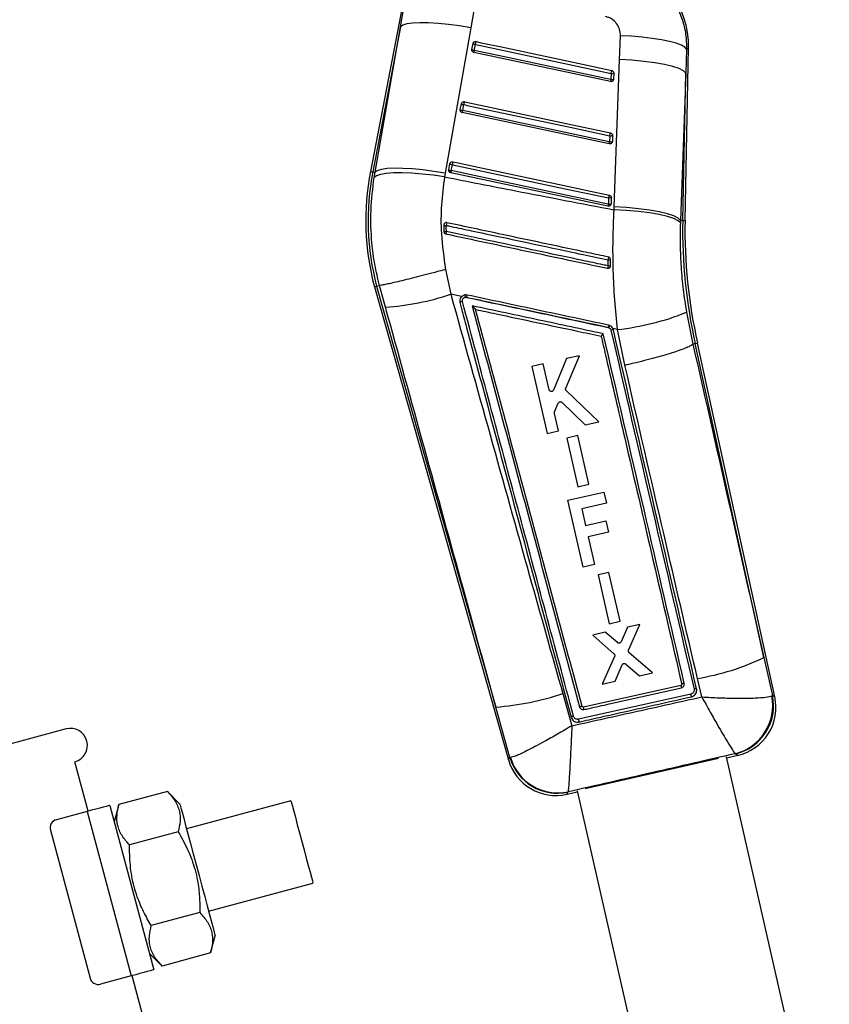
# Model space of a CAD drawing. Extents: x 48 to 629, y 23 to 401.
# Tile 3 of 14: x 281 to 338, y 93 to 163. Entities that reach past the tile are written whole.
import ezdxf

# ---------------------------------------------------------------- set-up
doc = ezdxf.new("R2010")
doc.units = 0
doc.header["$LTSCALE"] = 1.5
doc.layers.get('0').update_dxf_attribs({"linetype": 'CONTINUOUS'})
doc.styles.add('SLDTEXTSTYLE0', font='TXT', dxfattribs={"width": 0.75})
doc.dimstyles.new('SLDDIMSTYLE6', dxfattribs={"dimtxt": 5.25, "dimasz": 4.953, "dimexe": 0, "dimexo": 0.0625, "dimgap": 1.3125, "dimtad": 1, "dimdec": 4, "dimlfac": 2.5, "dimzin": 12, "dimtxsty": 'SLDTEXTSTYLE0', "dimsah": 1, "dimcen": 0.09, "dimazin": 3, "dimtfac": 1, "dimtdec": 0, "dimtofl": 0, "dimtmove": 0, "dimatfit": 3, "dimtolj": 1, "dimtzin": 12})

# ---------------------------------------------------------------- blocks, each defined once
blk = doc.blocks.new('_D_10')
at = {"color": 179, "linetype": 'CONTINUOUS'}
blk.add_line((286.061, 22.556), (262.661, 22.556), dxfattribs=at)
blk.add_arc((294.9, 22.556), 30.739, 105, 180, dxfattribs=at)
for points in [[(286.944, 52.247), (282.022, 51.306), (282.533, 49.87)], [(264.161, 22.556), (265.316, 27.432), (263.797, 27.554)]]:
    blk.add_solid(points, dxfattribs=at)
at = {"color": 179, "linetype": 'CONTINUOUS', "insert": (261.344, 40.878, 0.06), "char_height": 5.25, "attachment_point": 1, "rotation": 50.18624, "style": 'SLDTEXTSTYLE0'}
blk.add_mtext('75°', dxfattribs=at)

msp = doc.modelspace()

# ---------------------------------------------------------------- linework, layer by layer
at = {"color": 7, "linetype": 'CONTINUOUS'}
for p, q in [((308.09215, 163.840615), (305.841132, 152.137368)), ((307.966903, 162.328126), (308.205522, 163.695293)), ((313.156436, 163.628962), (312.914957, 162.262475)), ((307.966903, 162.328126), (306.000887, 152.106639)), ((306.163204, 152.075418), (307.966903, 162.328126)), ((312.914957, 162.262475), (311.110437, 152.010321)), ((323.405532, 160.021239), (323.465178, 161.703753)), ((312.992899, 160.729378), (313.073071, 161.146202)), ((313.165557, 160.663351), (313.245727, 161.080175)), ((312.990993, 160.717183), (312.992899, 160.729378)), ((313.165557, 160.663351), (313.134354, 160.516571)), ((322.768901, 158.466756), (313.134354, 160.516571)), ((328.027349, 148.68068), (328.274513, 160.844346)), ((328.138337, 160.752481), (328.075745, 159.070128)), ((323.030774, 149.638158), (323.405532, 160.021239)), ((322.80887, 159.045496), (322.800095, 158.613491)), ((322.9981, 159.072148), (322.989323, 158.640143)), ((328.075745, 159.070128), (327.701966, 148.687297)), ((327.864698, 148.683989), (328.075745, 159.070128)), ((322.800095, 158.613491), (322.768901, 158.466756)), ((322.989323, 158.640143), (322.981423, 158.591344)), ((312.178347, 156.494456), (312.25852, 156.911271)), ((312.351019, 156.42842), (312.43119, 156.845235)), ((312.176431, 156.482171), (312.178347, 156.494456)), ((322.679711, 154.0775), (312.319802, 156.28165)), ((322.719698, 154.656249), (322.710923, 154.224243)), ((322.900132, 154.250895), (322.89226, 154.202178)), ((322.908912, 154.682901), (322.900132, 154.250895)), ((311.363796, 152.259525), (311.443968, 152.676349)), ((306.000887, 152.106639), (306.163204, 152.075418)), ((306.102739, 151.71974), (306.163204, 152.075418)), ((311.110437, 152.010321), (311.067422, 151.750639)), ((311.361872, 152.247187), (311.363796, 152.259525)), ((322.590521, 149.688252), (311.505251, 152.046728)), ((311.536478, 152.193489), (311.616649, 152.610304)), ((322.630521, 150.267001), (322.621744, 149.834996)), ((322.819724, 150.293654), (322.810945, 149.861648)), ((322.810945, 149.861648), (322.80309, 149.812984)), ((323.023825, 149.430742), (323.030774, 149.638158)), ((327.701966, 148.687297), (327.695468, 148.504558)), ((327.864698, 148.683989), (327.701966, 148.687297)), ((311.009477, 148.382955), (311.005818, 148.344734)), ((311.005818, 148.344734), (311.015857, 147.907292)), ((311.142247, 145.231646), (311.506767, 143.484294)), ((322.771914, 145.441046), (322.779297, 145.496264)), ((306.121368, 144.00542), (306.278266, 144.048443)), ((306.121368, 144.00542), (315.574023, 110.680194)), ((306.278266, 144.048443), (306.474985, 144.102382)), ((306.278266, 144.048443), (314.690264, 114.392045)), ((306.475204, 144.1024), (306.474985, 144.102382)), ((306.90257, 142.568919), (306.475204, 144.1024)), ((312.273477, 143.322056), (311.506767, 143.484294)), ((312.53612, 143.266481), (312.616168, 143.262869)), ((313.258905, 142.41023), (313.259076, 142.409595)), ((328.126824, 142.212703), (328.583007, 139.971145)), ((322.610541, 141.139328), (322.654067, 141.125738)), ((323.268313, 140.995731), (322.943893, 141.064396)), ((322.972668, 140.980818), (322.943893, 141.064396)), ((323.786685, 138.473463), (323.268313, 140.995731)), ((328.583007, 139.971145), (328.582732, 139.970922)), ((328.751286, 140.008714), (328.583007, 139.971145)), ((328.751286, 140.008714), (328.910062, 140.044155)), ((333.592003, 117.873847), (328.751286, 140.008714)), ((334.361592, 115.116268), (328.910062, 140.044155)), ((319.661923, 138.944798), (318.751796, 136.731547)), ((319.618504, 136.863824), (320.578746, 139.153805)), ((320.578746, 139.153805), (319.661923, 138.944798)), ((318.023351, 138.571274), (317.219966, 138.388133)), ((317.219966, 138.388133), (318.295237, 133.66689)), ((318.436347, 136.757993), (318.023351, 138.571274)), ((321.938599, 134.497374), (319.656711, 136.680245)), ((318.826167, 135.189214), (319.088751, 135.799953)), ((319.357745, 135.853606), (320.984674, 134.279936)), ((319.098686, 133.850032), (318.816868, 135.087326)), ((320.984674, 134.279936), (321.938599, 134.497374)), ((318.295237, 133.66689), (319.098686, 133.850032)), ((320.463242, 133.526852), (319.695123, 133.351758)), ((319.695123, 133.351758), (320.477057, 129.918557)), ((321.245227, 130.093651), (320.463242, 133.526852)), ((320.477057, 129.918557), (321.245227, 130.093651)), ((319.76161, 128.967535), (322.302331, 129.546454)), ((322.302331, 129.546454), (322.483635, 128.750741)), ((320.837349, 124.246355), (319.76161, 128.967535)), ((322.483635, 128.750741), (320.746379, 128.354901)), ((320.746379, 128.354901), (321.014227, 127.179387)), ((321.014227, 127.179387), (322.444034, 127.505168)), ((322.444034, 127.505168), (322.623058, 126.719468)), ((322.623058, 126.719468), (321.193252, 126.393678)), ((321.193252, 126.393678), (321.640813, 124.429425)), ((321.640813, 124.429425), (320.837349, 124.246355)), ((322.662616, 123.874261), (321.894494, 123.699167)), ((321.894494, 123.699167), (322.67645, 120.265921)), ((323.444628, 120.441016), (322.662616, 123.874261)), ((322.67645, 120.265921), (323.444628, 120.441016)), ((324.833672, 120.215281), (323.96997, 120.018398)), ((324.046752, 118.40732), (324.833672, 120.215281)), ((322.39566, 119.659537), (321.513853, 119.458532)), ((321.513853, 119.458532), (323.015186, 118.153271)), ((323.253055, 118.93011), (322.39566, 119.659537)), ((323.96997, 120.018398), (323.512711, 118.988555)), ((323.057971, 117.961162), (322.190471, 116.001254)), ((325.739121, 116.810128), (324.091116, 118.215587)), ((323.089074, 116.206085), (323.593052, 117.364013)), ((323.854981, 117.423236), (324.805015, 116.597214)), ((333.592003, 117.873847), (334.198182, 115.210583)), ((324.805015, 116.597214), (325.739121, 116.810128)), ((327.732733, 115.91562), (320.86109, 114.376282)), ((322.190471, 116.001254), (323.089074, 116.206085)), ((327.794444, 116.014674), (327.796281, 116.002657)), ((329.207673, 115.102446), (328.901828, 116.405838)), ((319.403046, 115.345311), (320.04531, 113.074758)), ((328.44089, 115.311202), (320.506698, 113.531775)), ((328.844339, 115.66013), (328.839504, 115.683868)), ((334.140379, 115.177914), (334.198182, 115.210583)), ((315.672649, 110.831609), (314.690264, 114.392045)), ((320.763604, 114.434871), (320.763681, 114.434584)), ((284.371806, 112.847495), (271.621584, 109.431084)), ((331.586759, 111.097876), (331.566142, 111.106142)), ((285.92472, 107.051943), (284.992972, 110.529275)), ((315.672649, 110.831609), (315.712745, 110.831689)), ((330.391826, 110.760311), (320.985533, 108.617052)), ((338.202399, 79.075421), (330.9538, 110.887935)), ((330.970553, 110.814407), (331.741621, 110.990101)), ((291.518427, 108.435828), (288.096574, 107.518942)), ((292.407569, 107.546685), (291.518427, 108.435828)), ((319.68476, 108.242897), (320.440443, 108.415086)), ((319.778869, 108.41286), (319.77029, 108.402077)), ((320.42369, 108.48861), (327.207975, 78.713868)), ((300.233798, 107.780221), (292.873443, 105.808019)), ((285.866764, 107.036413), (283.693432, 106.454069)), ((285.866764, 107.036413), (288.972593, 95.4453)), ((287.460543, 107.463465), (290.566371, 95.872352)), ((288.096574, 107.518942), (287.771125, 106.304353)), ((283.269167, 105.719225), (286.064413, 95.287224)), ((292.280516, 105.591672), (288.858663, 104.67479)), ((294.426358, 100.012463), (301.786712, 101.984664)), ((293.804694, 99.903359), (290.382841, 98.986478)), ((294.566783, 97.059203), (294.892232, 98.273797)), ((290.255788, 97.031465), (291.14493, 96.142321)), ((294.566783, 97.059203), (291.14493, 96.142321)), ((288.972593, 95.4453), (286.79926, 94.862961)), ((298.736263, 59.238612), (289.030549, 95.46083))]:
    msp.add_line(p, q, dxfattribs=at)
at = {"color": 7, "linetype": 'CONTINUOUS', "flags": 128}
for points in [[(312.914957, 162.262475), (312.122617, 162.390765), (311.346937, 162.492322), (310.609091, 162.564375), (309.929218, 162.604957), (309.325876, 162.612968), (308.815532, 162.588176), (308.412118, 162.531268), (308.126644, 162.443783), (307.966903, 162.328126)], [(328.138337, 160.752481), (328.016236, 160.89403), (327.770032, 161.034452), (327.406183, 161.170074), (326.934226, 161.297327), (326.366537, 161.412885), (325.717996, 161.513718), (325.005606, 161.59718), (324.248048, 161.661079), (323.465178, 161.703753)], [(313.245727, 161.080175), (313.253078, 161.114731), (313.26041, 161.149188), (313.267445, 161.182242), (313.273919, 161.212667), (313.27959, 161.239293), (313.284241, 161.261144), (313.287699, 161.277371), (313.289835, 161.287385)], [(313.245727, 161.080175), (313.603127, 161.004134), (315.032727, 160.699963), (320.75113, 159.483304), (322.80887, 159.045496)], [(313.289835, 161.287385), (313.647234, 161.211344), (315.076836, 160.907182), (320.795243, 159.690541), (322.852986, 159.252741)], [(322.800095, 158.613491), (322.442693, 158.689531), (321.013093, 158.993694), (315.29469, 160.210353), (313.165557, 160.663351)], [(328.075745, 159.070128), (327.92393, 159.22878), (327.617892, 159.385457), (327.167675, 159.535026), (326.588045, 159.672579), (325.89802, 159.793591), (325.120242, 159.894111), (324.280225, 159.970831), (323.405532, 160.021239)], [(322.80887, 159.045496), (322.816222, 159.080052), (322.823553, 159.114509), (322.830589, 159.147572), (322.837065, 159.177988), (322.842735, 159.204632), (322.847389, 159.226483), (322.850849, 159.242719), (322.852986, 159.252741)], [(312.43119, 156.845235), (312.438542, 156.879791), (312.445873, 156.914249), (312.452907, 156.947311), (312.45938, 156.977727), (312.465049, 157.004362), (312.469698, 157.026213), (312.473153, 157.04244), (312.475286, 157.052454)], [(312.43119, 156.845235), (312.78859, 156.769195), (314.218192, 156.465032), (319.936597, 155.248382), (322.719698, 154.656249)], [(312.475286, 157.052454), (312.832686, 156.976413), (314.262288, 156.67226), (319.980695, 155.455619), (322.7638, 154.863494)], [(312.319802, 156.28165), (312.320375, 156.284341), (312.322076, 156.292352), (312.324855, 156.305423), (312.328629, 156.323161), (312.333284, 156.345048), (312.338679, 156.370404), (312.34465, 156.398478), (312.351019, 156.42842)], [(322.710923, 154.224243), (322.353521, 154.300284), (320.92392, 154.604446), (315.205515, 155.821096), (312.351019, 156.42842)], [(322.719698, 154.656249), (322.727049, 154.690805), (322.734381, 154.725262), (322.741417, 154.758325), (322.74789, 154.788741), (322.753559, 154.815384), (322.758208, 154.837235), (322.761666, 154.853472), (322.7638, 154.863494)], [(322.679711, 154.0775), (322.680283, 154.0802), (322.681984, 154.088202), (322.684762, 154.101264), (322.688535, 154.119011), (322.693189, 154.14088), (322.698582, 154.166236), (322.704552, 154.19431), (322.710923, 154.224243)], [(311.660736, 152.817532), (311.658606, 152.807518), (311.655152, 152.791282), (311.650504, 152.76944), (311.644837, 152.742806), (311.638365, 152.71238), (311.631331, 152.679318), (311.624001, 152.64486), (311.616649, 152.610304)], [(311.660736, 152.817532), (312.018137, 152.741491), (313.447738, 152.437329), (319.166147, 151.220697), (322.674612, 150.474238)], [(311.067422, 151.750639), (310.270734, 151.863729), (309.490925, 151.950365), (308.749377, 152.008175), (308.066423, 152.03557), (307.46079, 152.031797), (306.949085, 151.996964), (306.545339, 151.932027), (306.260621, 151.838767), (306.102739, 151.71974)], [(311.110437, 152.010321), (310.3182, 152.138566), (309.542639, 152.240061), (308.804918, 152.312052), (308.12517, 152.352562), (307.521941, 152.360501), (307.011695, 152.335646), (306.608356, 152.278667), (306.322929, 152.191129), (306.163204, 152.075418)], [(311.536478, 152.193489), (311.530108, 152.163547), (311.524136, 152.135482), (311.51874, 152.110117), (311.514084, 152.088239), (311.510309, 152.070492), (311.507528, 152.057421), (311.505825, 152.049419), (311.505251, 152.046728)], [(322.621744, 149.834996), (322.264344, 149.911037), (320.834742, 150.21519), (315.116336, 151.43184), (311.536478, 152.193489)], [(311.616649, 152.610304), (311.974049, 152.534264), (313.403651, 152.230101), (319.122057, 151.01346), (322.630521, 150.267001)], [(322.674612, 150.474238), (322.67248, 150.464224), (322.669027, 150.447979), (322.664377, 150.426137), (322.658711, 150.399494), (322.652238, 150.369077), (322.645204, 150.336015), (322.637873, 150.301557), (322.630521, 150.267001)], [(322.621744, 149.834996), (322.615376, 149.805054), (322.609403, 149.776989), (322.604008, 149.751633), (322.599354, 149.729755), (322.595579, 149.712017), (322.592798, 149.698945), (322.591095, 149.690943), (322.590521, 149.688252)], [(327.695468, 148.504558), (327.542954, 148.662164), (327.236373, 148.817035), (326.785773, 148.964083), (326.205924, 149.098497), (325.515834, 149.215853), (324.738118, 149.312332), (323.898274, 149.384751), (323.023825, 149.430742)], [(327.701966, 148.687297), (327.55012, 148.845913), (327.244008, 149.002563), (326.793678, 149.152106), (326.213908, 149.289622), (325.523726, 149.410608), (324.745783, 149.511101), (323.905608, 149.587786), (323.030774, 149.638158)], [(300.233798, 107.780221), (300.236937, 107.768504), (300.268338, 107.651314), (300.332164, 107.413116), (300.425625, 107.064308), (300.544638, 106.620147), (300.684001, 106.10004), (300.837622, 105.526718), (300.998789, 104.925237), (301.160456, 104.321883), (301.315559, 103.743031), (301.457319, 103.213979), (301.57954, 102.757842), (301.67688, 102.394564)], [(287.460543, 107.463465), (287.429919, 107.455258), (287.339223, 107.430957), (287.191942, 107.391492), (286.993736, 107.338385), (286.752221, 107.273668), (286.476677, 107.19984), (286.177695, 107.119727), (285.866764, 107.036413)], [(292.407569, 107.546685), (292.424513, 107.483448), (292.474882, 107.295469), (292.557302, 106.987869), (292.669527, 106.569047), (292.808492, 106.050419), (292.970409, 105.446135), (293.150862, 104.772677), (293.344926, 104.048418), (293.547309, 103.293113), (293.752492, 102.527365), (293.954875, 101.772059), (294.148939, 101.0478), (294.329391, 100.374346), (294.491309, 99.770063), (294.630275, 99.251435), (294.742498, 98.832608), (294.824919, 98.525013), (294.875288, 98.33703), (294.892232, 98.273797), (294.892232, 98.273797)], [(301.67688, 102.394564), (301.745086, 102.140018), (301.781176, 102.005326), (301.786712, 101.984664)], [(290.566371, 95.872352), (290.535747, 95.864149), (290.445051, 95.839849), (290.297771, 95.800384), (290.099564, 95.747272), (289.858049, 95.682559), (289.582505, 95.608727), (289.283524, 95.528614), (288.972593, 95.4453)]]:
    msp.add_lwpolyline(points, dxfattribs=at)
at = {"color": 8, "linetype": 'CONTINUOUS', "flags": 128}
for points in [[(328.274513, 160.844346), (328.259486, 160.834208), (328.138337, 160.752481)], [(305.841132, 152.137368), (305.851122, 152.135446), (305.88109, 152.129679), (305.931019, 152.120077), (306.000887, 152.106639)], [(327.864698, 148.683989), (327.935832, 148.68254), (327.986667, 148.681512), (328.017177, 148.680886), (328.027349, 148.68068)], [(334.198182, 115.210583), (334.343668, 115.126612), (334.361592, 115.116268)], [(331.741621, 110.990101), (331.724636, 111.00192), (331.586759, 111.097876)], [(315.574023, 110.680194), (315.584833, 110.696792), (315.672649, 110.831609)], [(319.77029, 108.402077), (319.694135, 108.260349), (319.68476, 108.242897)]]:
    msp.add_lwpolyline(points, dxfattribs=at)
at = {"color": 7, "linetype": 'CONTINUOUS'}
for centre, radius, start, end in [((322.063996, 160.97054), 6.2118, 358.65666204, 78.0505672), ((313.257359, 161.369348), 0.289407, 230.44789844, 267.69643654), ((313.177213, 160.95259), 0.289474, 230.45239019, 267.69219226), ((322.85961, 159.370334), 0.328777, 261.12211057, 294.91215035), ((322.850845, 158.938246), 0.328697, 261.11816503, 294.91628283), ((312.442849, 157.134489), 0.289488, 230.450602, 267.69177338), ((312.362671, 156.717657), 0.289472, 230.44951275, 267.69311008), ((322.761664, 154.548968), 0.328665, 261.11884623, 294.91709727), ((322.770418, 154.981145), 0.328831, 261.12706056, 294.908509), ((311.628297, 152.899527), 0.289457, 230.44571484, 267.69371148), ((323.789779, 148.685097), 18.277639, 169.11261059, 194.83332994), ((323.789779, 148.685097), 18.114955, 169.11261059, 194.83030575), ((311.548143, 152.482788), 0.289534, 230.45381034, 267.69103944), ((322.681262, 150.591695), 0.328634, 261.11810249, 294.91840194), ((322.672485, 150.15967), 0.328616, 261.11740907, 294.91928235), ((342.233512, 141.786645), 31.730846, 167.73981055, 168.0916534), ((363.638859, 147.95706), 35.781545, 178.83591324, 192.83448782), ((363.638859, 147.95706), 35.618861, 178.83591324, 192.83591324), ((311.134724, 149.005704), 0.673422, 258.96436107, 274.32826031), ((311.121171, 148.748007), 0.847285, 262.8598858, 275.06401444), ((331.171419, 143.617984), 20.430104, 167.88991383, 168.37380653), ((346.765609, 140.82582), 24.710158, 167.66789061, 168.11711017), ((322.613959, 146.726703), 0.813283, 267.95780335, 281.09043986), ((338.893552, 141.978921), 16.67183, 167.86361547, 168.46079506), ((322.618854, 146.514889), 1.031184, 268.63768021, 278.95103827), ((305.619848, 161.057701), 18.533226, 273.96873184, 288.5203444), ((312.460954, 142.296619), 0.677657, 101.12561496, 117.18974542), ((310.815261, 143.097168), 1.729168, 5.61914306, 11.17901582), ((321.465921, 141.421713), 9.039248, 167.18790271, 168.24749461), ((321.27524, 159.259455), 18.372151, 276.22789381, 291.8966232), ((330.02804, 139.602344), 7.575065, 167.0373009, 168.29337674), ((324.340222, 140.461422), 1.812302, 153.22898568, 158.49643112), ((322.957368, 140.454437), 0.526604, 88.33508581, 107.70845358), ((326.014933, 133.855625), 17.686979, 279.39393095, 295.36594923), ((313.348334, 133.152534), 18.808422, 274.09137354, 288.77877091), ((330.786625, 114.491367), 3.486545, 283.26716672, 11.90463194), ((330.708399, 114.498042), 3.498672, 284.19142551, 11.20517196), ((330.970437, 114.374652), 3.4713, 282.4950596, 12.61782239), ((314.750629, 112.875692), 6.292019, 12.26258233, 13.79749575), ((284.682389, 111.688385), 1.2, 285, 105), ((318.913577, 111.627452), 3.4713, 195.4473277, 283.15529651), ((319.019555, 111.80619), 3.485913, 196.23496845, 282.43679564), ((319.061196, 111.833482), 3.495098, 196.65618428, 281.84922686), ((283.848723, 105.874514), 0.6, 105, 195), ((286.643969, 95.442515), 0.6, 195, 285)]:
    msp.add_arc(centre, radius, start, end, dxfattribs=at)
for points, knots in [([(323.26768, 166.945889), (323.63258, 166.845663), (324.324786, 166.655536), (325.260858, 166.154327), (326.113603, 165.517059), (326.847952, 164.728183), (327.436073, 163.815458), (327.850304, 162.846336), (328.106157, 161.814677), (328.12761, 161.106546), (328.138337, 160.752481)], [0, 0, 0, 0, 0.1328495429, 0.2520121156, 0.3711749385, 0.506324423, 0.6288592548, 0.7513945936, 0.8756972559, 1, 1, 1, 1]), ([(323.465178, 161.703753), (323.465306, 161.707797), (323.470161, 161.860756), (323.427657, 162.166636), (323.248764, 162.513715), (322.991541, 162.792754), (322.725075, 162.967053), (322.505421, 163.027204), (322.426622, 163.048782)], [0, 0, 0, 0, 0.006657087, 0.251813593, 0.497184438, 0.631986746, 0.867978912, 1, 1, 1, 1]), ([(313.073071, 161.146202), (313.07738, 161.16176), (313.087089, 161.196811), (313.122145, 161.24308), (313.173038, 161.2777), (313.231872, 161.294423), (313.271078, 161.289662), (313.289835, 161.287385)], [0, 0, 0, 0, 0.1692414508, 0.3813041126, 0.5933872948, 0.8054719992, 1, 1, 1, 1]), ([(313.134354, 160.516571), (313.114914, 160.522727), (313.076039, 160.535038), (313.029454, 160.57636), (312.998403, 160.629335), (312.988104, 160.67897), (312.990315, 160.708223), (312.990993, 160.717183)], [0, 0, 0, 0, 0.223197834, 0.44633966, 0.671071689, 0.899247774, 1, 1, 1, 1]), ([(322.852986, 159.252741), (322.854651, 159.252371), (322.876271, 159.247563), (322.916285, 159.230399), (322.962356, 159.188617), (322.991934, 159.134247), (322.99846, 159.093114), (322.998107, 159.072568), (322.9981, 159.072148)], [0, 0, 0, 0, 0.020332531, 0.263967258, 0.507625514, 0.751261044, 0.994912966, 1, 1, 1, 1]), ([(322.981423, 158.591344), (322.97331, 158.572131), (322.957081, 158.533696), (322.909953, 158.49045), (322.852578, 158.464964), (322.803141, 158.460738), (322.775933, 158.46552), (322.768901, 158.466756)], [0, 0, 0, 0, 0.23218623, 0.464461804, 0.694602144, 0.921064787, 1, 1, 1, 1]), ([(312.25852, 156.911271), (312.262818, 156.9268), (312.272513, 156.961823), (312.307526, 157.008086), (312.358401, 157.04273), (312.417256, 157.059505), (312.456496, 157.054737), (312.475286, 157.052454)], [0, 0, 0, 0, 0.168924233, 0.380980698, 0.593061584, 0.805144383, 1, 1, 1, 1]), ([(312.319802, 156.28165), (312.300362, 156.287802), (312.261485, 156.300106), (312.214899, 156.341431), (312.183854, 156.394412), (312.17356, 156.444018), (312.175759, 156.473241), (312.176431, 156.482171)], [0, 0, 0, 0, 0.223259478, 0.44647236, 0.671302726, 0.899552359, 1, 1, 1, 1]), ([(322.7638, 154.863494), (322.765436, 154.863129), (322.787025, 154.858317), (322.827021, 154.841202), (322.873119, 154.799441), (322.902705, 154.745082), (322.90929, 154.703919), (322.90892, 154.683348), (322.908912, 154.682901)], [0, 0, 0, 0, 0.0199793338, 0.2636154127, 0.5072635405, 0.7509155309, 0.9945876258, 1, 1, 1, 1]), ([(322.89226, 154.202178), (322.884157, 154.182962), (322.867945, 154.144521), (322.820845, 154.101249), (322.76348, 154.075732), (322.714015, 154.071492), (322.686774, 154.076263), (322.679711, 154.0775)], [0, 0, 0, 0, 0.232091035, 0.464298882, 0.694359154, 0.920748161, 1, 1, 1, 1]), ([(311.443968, 152.676349), (311.44826, 152.691856), (311.457947, 152.726857), (311.492927, 152.773116), (311.543789, 152.807786), (311.602663, 152.824564), (311.641925, 152.81981), (311.660736, 152.817532)], [0, 0, 0, 0, 0.1686879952, 0.3807627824, 0.5928449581, 0.8049216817, 1, 1, 1, 1]), ([(311.505251, 152.046728), (311.485811, 152.05288), (311.446934, 152.065183), (311.400351, 152.106508), (311.3693, 152.159482), (311.359014, 152.209068), (311.361203, 152.238274), (311.361872, 152.247187)], [0, 0, 0, 0, 0.2233102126, 0.4465742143, 0.6714302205, 0.8997325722, 1, 1, 1, 1]), ([(306.474985, 144.102382), (306.358185, 144.59416), (306.123699, 145.581454), (305.89714, 147.351515), (305.818857, 149.41604), (306.007545, 150.947241), (306.102739, 151.71974)], [0, 0, 0, 0, 0.19693283, 0.395362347, 0.694957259, 1, 1, 1, 1]), ([(311.067422, 151.750639), (310.982146, 151.096847), (310.810289, 149.779271), (310.79442, 147.581972), (311.018009, 146.071143), (311.142247, 145.231646)], [0, 0, 0, 0, 0.304423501, 0.613500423, 1, 1, 1, 1]), ([(311.067422, 151.750639), (312.74083, 151.423853), (316.725367, 150.645746), (320.71167, 149.876768), (323.023825, 149.430742)], [0, 0, 0, 0, 0.419975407, 1, 1, 1, 1]), ([(322.674612, 150.474238), (322.69429, 150.468023), (322.733646, 150.455594), (322.780693, 150.413894), (322.811794, 150.360672), (322.819939, 150.317973), (322.819743, 150.295751), (322.819724, 150.293654)], [0, 0, 0, 0, 0.243641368, 0.48728992, 0.730958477, 0.974605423, 1, 1, 1, 1]), ([(322.80309, 149.812984), (322.794993, 149.793766), (322.778795, 149.755321), (322.731707, 149.712036), (322.674351, 149.686507), (322.624867, 149.682234), (322.597605, 149.687011), (322.590521, 149.688252)], [0, 0, 0, 0, 0.232039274, 0.464177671, 0.694192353, 0.920532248, 1, 1, 1, 1]), ([(323.268313, 140.995731), (323.197209, 141.688526), (323.055004, 143.07408), (322.953851, 145.185202), (322.930934, 147.311801), (322.992861, 148.724433), (323.023825, 149.430742)], [0, 0, 0, 0, 0.24688995, 0.493767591, 0.746886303, 1, 1, 1, 1]), ([(311.22634, 148.524737), (311.206995, 148.527007), (311.167175, 148.531679), (311.107867, 148.513825), (311.057179, 148.478123), (311.023219, 148.431808), (311.013574, 148.397519), (311.009477, 148.382955)], [0, 0, 0, 0, 0.201755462, 0.415290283, 0.628819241, 0.842353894, 1, 1, 1, 1]), ([(322.625613, 146.103364), (322.50685, 146.128592), (321.911522, 146.255052), (319.409921, 146.786396), (315.728931, 147.568311), (312.524503, 148.248985), (311.22634, 148.524737)], [0, 0, 0, 0, 0.031255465, 0.156675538, 0.658356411, 1, 1, 1, 1]), ([(327.695468, 148.504558), (327.685889, 147.992441), (327.66673, 146.968189), (327.737249, 145.394306), (327.879363, 143.802668), (328.044334, 142.74271), (328.126824, 142.212703)], [0, 0, 0, 0, 0.2458318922, 0.4916724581, 0.7458227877, 1, 1, 1, 1]), ([(311.015857, 147.907292), (311.018614, 147.88681), (311.024129, 147.845844), (311.057661, 147.792599), (311.104186, 147.752599), (311.142191, 147.740835), (311.160475, 147.735175)], [0, 0, 0, 0, 0.254747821, 0.509525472, 0.764036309, 1, 1, 1, 1]), ([(311.19596, 147.904029), (311.192987, 147.993288), (311.188211, 148.136691), (311.186278, 148.280067), (311.185548, 148.334202)], [0, 0, 0, 0, 0.622428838, 1, 1, 1, 1]), ([(311.185548, 148.334202), (311.304691, 148.308902), (311.900408, 148.182406), (314.402433, 147.65119), (317.500472, 146.993392), (320.704568, 146.313152), (322.002357, 146.037629), (322.584977, 145.913937)], [0, 0, 0, 0, 0.031355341, 0.156776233, 0.658460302, 0.846671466, 1, 1, 1, 1]), ([(322.594338, 145.483997), (322.475195, 145.50929), (321.879472, 145.635756), (319.377448, 146.166956), (316.280494, 146.824461), (313.076761, 147.504694), (311.779326, 147.780168), (311.19596, 147.904029)], [0, 0, 0, 0, 0.031357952, 0.156790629, 0.658520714, 0.846460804, 1, 1, 1, 1]), ([(311.160475, 147.735175), (313.060177, 147.331629), (316.859583, 146.524537), (320.658988, 145.717464), (322.558692, 145.313927)], [0, 0, 0, 0, 0.499999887, 1, 1, 1, 1]), ([(322.584977, 145.913937), (322.586773, 145.831483), (322.589893, 145.688206), (322.593014, 145.544852), (322.594338, 145.483997)], [0, 0, 0, 0, 0.575491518, 1, 1, 1, 1]), ([(322.770401, 145.928609), (322.77032, 145.931038), (322.76956, 145.953861), (322.759349, 145.996982), (322.725806, 146.049308), (322.679167, 146.087165), (322.642538, 146.098244), (322.625613, 146.103364)], [0, 0, 0, 0, 0.029941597, 0.281329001, 0.532697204, 0.784080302, 1, 1, 1, 1]), ([(322.779297, 145.496264), (322.776815, 145.616861), (322.773849, 145.761009), (322.770885, 145.905072), (322.770401, 145.928609)], [0, 0, 0, 0, 0.836619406, 1, 1, 1, 1]), ([(311.142247, 145.231646), (311.115196, 145.224362), (310.92276, 145.17255), (310.466477, 145.050561), (309.784943, 144.871174), (309.044788, 144.680356), (308.365757, 144.509709), (307.764564, 144.363273), (307.260959, 144.246124), (306.868279, 144.161255), (306.590097, 144.109117), (306.513502, 144.104639), (306.475204, 144.1024)], [0, 0, 0, 0, 0.0117320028, 0.0834599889, 0.1980316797, 0.3126035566, 0.4271712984, 0.5417390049, 0.6563041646, 0.7708692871, 0.8854346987, 1, 1, 1, 1]), ([(322.558692, 145.313927), (322.57919, 145.311636), (322.620188, 145.307054), (322.680232, 145.326456), (322.730327, 145.363152), (322.759538, 145.404956), (322.769045, 145.432679), (322.771914, 145.441046)], [0, 0, 0, 0, 0.225493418, 0.450987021, 0.676580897, 0.902387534, 1, 1, 1, 1]), ([(311.506767, 143.484294), (313.3556, 136.870597), (315.978272, 127.488702), (318.622768, 118.111981), (319.403046, 115.345311)], [0, 0, 0, 0, 0.704942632, 1, 1, 1, 1]), ([(312.145147, 143.093281), (312.13974, 143.045223), (312.132379, 142.979799), (312.147336, 142.916259), (312.151306, 142.899394)], [0, 0, 0, 0, 0.734565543, 1, 1, 1, 1]), ([(312.273477, 143.322056), (312.268115, 143.316915), (312.228353, 143.278792), (312.175626, 143.204142), (312.154053, 143.125674), (312.145147, 143.093281)], [0, 0, 0, 0, 0.0838580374, 0.6218065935, 1, 1, 1, 1]), ([(312.651728, 143.426206), (312.604106, 143.431447), (312.508862, 143.441928), (312.374722, 143.400894), (312.305292, 143.34683), (312.273477, 143.322056)], [0, 0, 0, 0, 0.3514025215, 0.7027972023, 1, 1, 1, 1]), ([(312.330193, 142.96154), (312.325567, 142.990854), (312.316638, 143.047443), (312.341113, 143.130333), (312.388289, 143.198179), (312.455631, 143.248558), (312.50929, 143.260506), (312.53612, 143.266481)], [0, 0, 0, 0, 0.2124027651, 0.410039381, 0.60702799, 0.8035047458, 1, 1, 1, 1]), ([(320.164751, 113.738708), (318.858544, 118.609368), (316.24614, 128.350651), (313.635505, 138.091257), (312.330193, 142.96154)], [0, 0, 0, 0, 0.500001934, 1, 1, 1, 1]), ([(322.654067, 141.125738), (319.951235, 141.697607), (316.578592, 142.411196), (313.205935, 143.124765), (312.53612, 143.266481)], [0, 0, 0, 0, 0.8013986, 1, 1, 1, 1]), ([(312.616168, 143.262869), (314.281894, 142.908918), (317.613346, 142.201018), (320.94481, 141.493225), (322.610541, 141.139328)], [0, 0, 0, 0, 0.500000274, 1, 1, 1, 1]), ([(322.646015, 141.301557), (320.9803, 141.655647), (317.648868, 142.363828), (314.317441, 143.07208), (312.651728, 143.426206)], [0, 0, 0, 0, 0.50000002, 1, 1, 1, 1]), ([(314.690264, 114.392045), (313.924034, 117.163682), (311.327399, 126.556326), (308.732061, 135.948349), (306.90257, 142.568919)], [0, 0, 0, 0, 0.295085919, 1, 1, 1, 1]), ([(312.151306, 142.899394), (312.18275, 142.782106), (312.339968, 142.195669), (313.000316, 139.732621), (315.58058, 130.109564), (318.037231, 120.955264), (319.990253, 113.677652)], [0, 0, 0, 0, 0.012041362, 0.060207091, 0.252870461, 1, 1, 1, 1]), ([(313.007994, 142.664977), (314.284555, 137.901994), (316.809546, 128.480994), (319.336122, 119.05954), (320.585335, 114.401298)], [0, 0, 0, 0, 0.50557088, 1, 1, 1, 1]), ([(313.007994, 142.664977), (313.008534, 142.664465), (313.042615, 142.632125), (313.107701, 142.569638), (313.185756, 142.49207), (313.232841, 142.442706), (313.254391, 142.418224), (313.257523, 142.412678), (313.258905, 142.41023)], [0, 0, 0, 0, 0.005318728, 0.335580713, 0.640497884, 0.809012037, 0.915695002, 1, 1, 1, 1]), ([(322.263658, 140.698337), (320.751046, 141.019711), (317.665819, 141.675209), (314.580603, 142.330804), (313.007994, 142.664977)], [0, 0, 0, 0, 0.490275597, 1, 1, 1, 1]), ([(320.76368, 114.434584), (319.5048, 119.125214), (317.002114, 128.450307), (314.501736, 137.775221), (313.259076, 142.409595)], [0, 0, 0, 0, 0.5030115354, 1, 1, 1, 1]), ([(313.259076, 142.409595), (313.26257, 142.408853), (313.742625, 142.306884), (316.128792, 141.799369), (319.075443, 141.173146), (321.545516, 140.648095), (322.109408, 140.528231)], [0, 0, 0, 0, 0.0011841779, 0.1627186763, 0.8088573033, 1, 1, 1, 1]), ([(322.943893, 141.064396), (322.919424, 141.105666), (322.870484, 141.188208), (322.760517, 141.267918), (322.680295, 141.291486), (322.646015, 141.301557)], [0, 0, 0, 0, 0.36412708, 0.728286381, 1, 1, 1, 1]), ([(322.654067, 141.125738), (322.673559, 141.115626), (322.717418, 141.092875), (322.770669, 141.034103), (322.788349, 140.982092), (322.797189, 140.956088)], [0, 0, 0, 0, 0.285721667, 0.642880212, 1, 1, 1, 1]), ([(322.797189, 140.956088), (323.774084, 136.739373), (325.727845, 128.306062), (327.68219, 119.874608), (328.659349, 115.658941)], [0, 0, 0, 0, 0.500007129, 1, 1, 1, 1]), ([(328.839462, 115.684056), (327.861278, 119.899634), (325.904909, 128.3308), (323.950083, 136.764142), (322.972668, 140.980818)], [0, 0, 0, 0, 0.499999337, 1, 1, 1, 1]), ([(322.263658, 140.698337), (322.26314, 140.697813), (322.259652, 140.69428), (322.238656, 140.67293), (322.20302, 140.636063), (322.161627, 140.591725), (322.131924, 140.558441), (322.113393, 140.536044), (322.110677, 140.530719), (322.109408, 140.528231)], [0, 0, 0, 0, 0.007096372, 0.047803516, 0.287823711, 0.495425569, 0.676736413, 0.848986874, 1, 1, 1, 1]), ([(322.109408, 140.528231), (322.116662, 140.496933), (322.233522, 139.992715), (322.788798, 137.596823), (324.675864, 129.456197), (326.454557, 121.789776), (327.794444, 116.014674)], [0, 0, 0, 0, 0.003829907, 0.061699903, 0.293180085, 1, 1, 1, 1]), ([(327.970547, 116.071447), (327.024802, 120.151536), (325.122177, 128.359751), (323.220208, 136.56946), (322.263658, 140.698337)], [0, 0, 0, 0, 0.497073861, 1, 1, 1, 1]), ([(328.582732, 139.970922), (328.551272, 139.939822), (328.488353, 139.877621), (328.228126, 139.749319), (327.850793, 139.599016), (327.359476, 139.429078), (326.767068, 139.244399), (326.09325, 139.050504), (325.354358, 138.852693), (324.616642, 138.667518), (324.087945, 138.542345), (323.826082, 138.48247), (323.786685, 138.473463)], [0, 0, 0, 0, 0.111332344, 0.222664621, 0.333996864, 0.445329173, 0.556661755, 0.667994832, 0.779328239, 0.890662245, 0.983550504, 1, 1, 1, 1]), ([(328.582732, 139.970922), (329.48679, 135.981156), (331.156005, 128.614614), (332.826335, 121.249821), (333.592003, 117.873847)], [0, 0, 0, 0, 0.541606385, 1, 1, 1, 1]), ([(328.901828, 116.405838), (328.114054, 119.779885), (326.397411, 127.132295), (324.703341, 134.49145), (323.786685, 138.473463)], [0, 0, 0, 0, 0.458903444, 1, 1, 1, 1]), ([(318.588949, 136.62914), (318.570476, 136.632), (318.533533, 136.63772), (318.485934, 136.668928), (318.451552, 136.710325), (318.441118, 136.743033), (318.436347, 136.757993)], [0, 0, 0, 0, 0.259863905, 0.5197049, 0.780323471, 1, 1, 1, 1]), ([(318.751796, 136.731547), (318.742932, 136.714914), (318.725204, 136.681645), (318.679597, 136.646774), (318.632078, 136.629442), (318.601161, 136.629225), (318.588949, 136.62914)], [0, 0, 0, 0, 0.274364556, 0.548772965, 0.821759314, 1, 1, 1, 1]), ([(319.656711, 136.680245), (319.644516, 136.694495), (319.620127, 136.722992), (319.604327, 136.777909), (319.605367, 136.826471), (319.615034, 136.853957), (319.618504, 136.863824)], [0, 0, 0, 0, 0.280346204, 0.560610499, 0.842268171, 1, 1, 1, 1]), ([(319.088751, 135.799953), (319.098098, 135.816528), (319.116793, 135.849682), (319.163646, 135.883758), (319.215147, 135.901265), (319.249597, 135.899259), (319.265145, 135.898354)], [0, 0, 0, 0, 0.262217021, 0.524490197, 0.785391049, 1, 1, 1, 1]), ([(319.265145, 135.898354), (319.28372, 135.894084), (319.318107, 135.886181), (319.345261, 135.863866), (319.357746, 135.853606)], [0, 0, 0, 0, 0.540196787, 1, 1, 1, 1]), ([(318.816868, 135.087326), (318.8143, 135.106005), (318.809518, 135.140781), (318.820899, 135.173889), (318.826167, 135.189214)], [0, 0, 0, 0, 0.537140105, 1, 1, 1, 1]), ([(323.369322, 118.891254), (323.350333, 118.892183), (323.312355, 118.894042), (323.273969, 118.913524), (323.256143, 118.927661), (323.253055, 118.93011)], [0, 0, 0, 0, 0.452579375, 0.905179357, 1, 1, 1, 1]), ([(323.512707, 118.988555), (323.502913, 118.972067), (323.483323, 118.939084), (323.435317, 118.905578), (323.394995, 118.893245), (323.372712, 118.891517), (323.369322, 118.891254)], [0, 0, 0, 0, 0.315033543, 0.630187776, 0.943748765, 1, 1, 1, 1]), ([(323.015186, 118.153271), (323.02807, 118.139588), (323.053836, 118.112227), (323.072217, 118.058033), (323.073659, 118.005581), (323.06269, 117.974523), (323.057971, 117.961162)], [0, 0, 0, 0, 0.2658600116, 0.5316465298, 0.7985179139, 1, 1, 1, 1]), ([(324.091116, 118.215587), (324.078127, 118.229106), (324.052152, 118.25614), (324.033281, 118.31001), (324.031296, 118.362517), (324.042077, 118.393769), (324.046752, 118.40732)], [0, 0, 0, 0, 0.265094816, 0.530140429, 0.796252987, 1, 1, 1, 1]), ([(323.593052, 117.364013), (323.602443, 117.380519), (323.621227, 117.413535), (323.668129, 117.447467), (323.713603, 117.462603), (323.741758, 117.463159), (323.751115, 117.463344)], [0, 0, 0, 0, 0.286451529, 0.572967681, 0.858083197, 1, 1, 1, 1]), ([(323.751115, 117.463344), (323.770148, 117.461061), (323.808198, 117.456496), (323.839391, 117.434319), (323.854981, 117.423236)], [0, 0, 0, 0, 0.500202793, 1, 1, 1, 1]), ([(327.796281, 116.002657), (327.796394, 115.997403), (327.796704, 115.982897), (327.789648, 115.959579), (327.773294, 115.936642), (327.75297, 115.921869), (327.73839, 115.917367), (327.732731, 115.91562)], [0, 0, 0, 0, 0.1348638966, 0.3723314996, 0.6101554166, 0.8487007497, 1, 1, 1, 1]), ([(327.732731, 115.91562), (327.733515, 115.91329), (327.735082, 115.908629), (327.744501, 115.871915), (327.757704, 115.818855), (327.768241, 115.77548), (327.77351, 115.753793)], [0, 0, 0, 0, 0.2500061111, 0.5000062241, 0.7500181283, 1, 1, 1, 1]), ([(327.773503, 115.75382), (327.801858, 115.763673), (327.85857, 115.78338), (327.925279, 115.846432), (327.96803, 115.925882), (327.981452, 116.004991), (327.973586, 116.052924), (327.970547, 116.071447)], [0, 0, 0, 0, 0.21573095, 0.431475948, 0.647455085, 0.863765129, 1, 1, 1, 1]), ([(327.970547, 116.071447), (327.947115, 116.0658), (327.900252, 116.054505), (327.84164, 116.037186), (327.801656, 116.022602), (327.796822, 116.017288), (327.794444, 116.014674)], [0, 0, 0, 0, 0.252011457, 0.504025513, 0.756037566, 1, 1, 1, 1]), ([(320.899093, 114.212068), (321.017938, 114.238721), (321.612166, 114.371982), (323.90366, 114.885842), (326.076272, 115.373128), (327.77351, 115.753793)], [0, 0, 0, 0, 0.051863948, 0.259319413, 1, 1, 1, 1]), ([(328.659349, 115.658941), (328.663221, 115.632585), (328.671832, 115.573977), (328.650243, 115.482633), (328.598437, 115.399022), (328.52529, 115.338063), (328.467547, 115.319686), (328.440888, 115.311202)], [0, 0, 0, 0, 0.175169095, 0.389513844, 0.603360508, 0.81687496, 1, 1, 1, 1]), ([(328.483823, 115.11794), (328.483658, 115.118812), (328.483197, 115.121247), (328.481086, 115.13125), (328.477106, 115.149593), (328.471667, 115.17431), (328.465033, 115.204174), (328.45747, 115.237938), (328.449301, 115.27421), (328.443694, 115.298872), (328.44089, 115.311202)], [0, 0, 0, 0, 0.073799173, 0.206117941, 0.338419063, 0.470750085, 0.603062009, 0.735355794, 0.867682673, 1, 1, 1, 1]), ([(328.483796, 115.11794), (328.534444, 115.134832), (328.635728, 115.168612), (328.755668, 115.279259), (328.833369, 115.41957), (328.85752, 115.553626), (328.847683, 115.633114), (328.844339, 115.66013)], [0, 0, 0, 0, 0.221371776, 0.442700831, 0.664115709, 0.885841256, 1, 1, 1, 1]), ([(328.839482, 115.683957), (328.836361, 115.685392), (328.83012, 115.688262), (328.788175, 115.684067), (328.729039, 115.674281), (328.682564, 115.66412), (328.659327, 115.65904)], [0, 0, 0, 0, 0.249999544, 0.500000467, 0.750002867, 1, 1, 1, 1]), ([(320.04531, 113.074758), (321.579771, 113.41533), (324.633489, 114.0931), (327.688015, 114.767116), (329.207673, 115.102446)], [0, 0, 0, 0, 0.50248942, 1, 1, 1, 1]), ([(320.548403, 113.340127), (320.667247, 113.366789), (321.261468, 113.500097), (323.906473, 114.093313), (326.432848, 114.658833), (328.483799, 115.117931)], [0, 0, 0, 0, 0.044932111, 0.224660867, 1, 1, 1, 1]), ([(329.207673, 115.102446), (329.211381, 115.102237), (329.624251, 115.078997), (330.426816, 115.042086), (331.468672, 115.016551), (332.320682, 115.014892), (333.087344, 115.033289), (333.794685, 115.080711), (334.021828, 115.14458), (334.140379, 115.177914)], [0, 0, 0, 0, 0.0016048, 0.178681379, 0.346563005, 0.479529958, 0.612466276, 0.797737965, 1, 1, 1, 1]), ([(329.207673, 115.102446), (329.209465, 115.099206), (329.408974, 114.738504), (329.796255, 114.044808), (330.29731, 113.164044), (330.705705, 112.460829), (331.071778, 111.845654), (331.407379, 111.305016), (331.511697, 111.174342), (331.566142, 111.106142)], [0, 0, 0, 0, 0.001604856, 0.178687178, 0.346568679, 0.479538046, 0.612476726, 0.797748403, 1, 1, 1, 1]), ([(320.763604, 114.434871), (320.760512, 114.43591), (320.754329, 114.437987), (320.712832, 114.431576), (320.654325, 114.419183), (320.608332, 114.40726), (320.585335, 114.401298)], [0, 0, 0, 0, 0.2500005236, 0.4999986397, 0.7499959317, 1, 1, 1, 1]), ([(320.585335, 114.401298), (320.590177, 114.38654), (320.604268, 114.343587), (320.648859, 114.281144), (320.721953, 114.228586), (320.809533, 114.201155), (320.869173, 114.208422), (320.899093, 114.212068)], [0, 0, 0, 0, 0.115654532, 0.336596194, 0.557292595, 0.777905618, 1, 1, 1, 1]), ([(320.86109, 114.376282), (320.851802, 114.375169), (320.833227, 114.372944), (320.80593, 114.381479), (320.783153, 114.397892), (320.769462, 114.417147), (320.76512, 114.430241), (320.76368, 114.434584)], [0, 0, 0, 0, 0.2227580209, 0.4455081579, 0.6680267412, 0.8898925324, 1, 1, 1, 1]), ([(320.164704, 113.738864), (320.141485, 113.732386), (320.095048, 113.71943), (320.036985, 113.700407), (319.997369, 113.684968), (319.992626, 113.679957), (319.990291, 113.677491)], [0, 0, 0, 0, 0.251898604, 0.503800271, 0.755697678, 1, 1, 1, 1]), ([(319.990291, 113.677491), (320.009227, 113.627497), (320.047074, 113.527571), (320.16298, 113.412283), (320.306827, 113.340688), (320.442085, 113.322351), (320.521217, 113.335567), (320.548117, 113.34006)], [0, 0, 0, 0, 0.222079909, 0.443887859, 0.665138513, 0.886167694, 1, 1, 1, 1]), ([(320.506699, 113.531771), (320.485295, 113.528507), (320.431733, 113.520341), (320.34449, 113.536897), (320.258637, 113.58521), (320.194816, 113.655757), (320.174222, 113.712567), (320.164746, 113.738708)], [0, 0, 0, 0, 0.147098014, 0.368111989, 0.589473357, 0.811097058, 1, 1, 1, 1]), ([(320.506408, 113.531713), (320.509159, 113.519455), (320.514661, 113.494939), (320.522675, 113.458976), (320.530083, 113.42554), (320.536576, 113.396002), (320.541887, 113.371582), (320.54576, 113.353455), (320.547843, 113.343355), (320.548249, 113.341016), (320.548403, 113.340127)], [0, 0, 0, 0, 0.131346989, 0.262693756, 0.394029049, 0.525368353, 0.656714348, 0.788055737, 0.919393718, 1, 1, 1, 1]), ([(320.04531, 113.074758), (320.042118, 113.072858), (319.699383, 112.868861), (319.030347, 112.478044), (318.15244, 111.984689), (317.423634, 111.591788), (316.709538, 111.225005), (316.039272, 110.911181), (315.820635, 110.857954), (315.712745, 110.831689)], [0, 0, 0, 0, 0.001591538, 0.170880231, 0.331878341, 0.459851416, 0.587799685, 0.796594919, 1, 1, 1, 1]), ([(320.04531, 113.074758), (320.045147, 113.071055), (320.027673, 112.673545), (319.992596, 111.905558), (319.94391, 110.918901), (319.90122, 110.117861), (319.856904, 109.35267), (319.811144, 108.667388), (319.789533, 108.49696), (319.778869, 108.41286)], [0, 0, 0, 0, 0.001591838, 0.170880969, 0.331879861, 0.459852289, 0.587800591, 0.796595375, 1, 1, 1, 1]), ([(331.566142, 111.106142), (329.600321, 110.656778), (325.671343, 109.758659), (321.742139, 108.861257), (319.778869, 108.41286)], [0, 0, 0, 0, 0.500339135, 1, 1, 1, 1]), ([(291.518427, 108.435828), (291.711654, 108.223026), (292.102298, 107.792807), (292.394416, 107.078572), (292.445854, 106.33477), (292.335964, 105.84088), (292.280516, 105.591672)], [0, 0, 0, 0, 0.264605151, 0.534947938, 0.765343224, 1, 1, 1, 1]), ([(288.858663, 104.67479), (288.665435, 104.887591), (288.27479, 105.317806), (287.982674, 106.032042), (287.931236, 106.775844), (288.041126, 107.269734), (288.096574, 107.518942)], [0, 0, 0, 0, 0.264605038, 0.534947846, 0.765343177, 1, 1, 1, 1]), ([(292.280516, 105.591672), (292.392464, 105.40044), (292.757465, 104.77694), (293.277489, 103.650562), (293.646548, 102.303589), (293.802148, 101.040494), (293.803842, 100.28379), (293.804694, 99.903359)], [0, 0, 0, 0, 0.111258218, 0.362751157, 0.620314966, 0.809114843, 1, 1, 1, 1]), ([(290.382841, 98.986478), (290.195209, 99.313002), (289.818205, 99.969081), (289.325715, 101.128719), (288.967858, 102.48228), (288.8529, 103.717943), (288.857329, 104.453208), (288.858663, 104.67479)], [0, 0, 0, 0, 0.188964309, 0.379682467, 0.630819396, 0.888742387, 1, 1, 1, 1]), ([(293.804694, 99.903359), (293.997922, 99.690559), (294.388567, 99.260344), (294.680683, 98.546107), (294.732122, 97.802306), (294.622232, 97.308413), (294.566783, 97.059203)], [0, 0, 0, 0, 0.264604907, 0.534947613, 0.765342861, 1, 1, 1, 1]), ([(291.14493, 96.142321), (290.951703, 96.355122), (290.561058, 96.785338), (290.268942, 97.499572), (290.217502, 98.24338), (290.327392, 98.73727), (290.382841, 98.986478)], [0, 0, 0, 0, 0.26460483, 0.534947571, 0.765343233, 1, 1, 1, 1])]:
    msp.add_open_spline(points, degree=3, knots=knots, dxfattribs=at)

# ---------------------------------------------------------------- dimensions: what is measured, and where the dimension line sits
at = {"color": 179, "linetype": 'CONTINUOUS'}
dim = msp.add_angular_dim_2l(base=(270.513076, 41.268505), line1=((289.091871, 44.231092), (272.242751, 107.112863)), line2=((287.560991, 22.555994), (317.560991, 22.555994)), dimstyle='SLDDIMSTYLE6', dxfattribs=at)
dim.commit()
dim.dimension.update_dxf_attribs({"geometry": '_D_10', "text_midpoint": (271.288415, 42.237779), "dimtype": 162})

doc.saveas('drawing.dxf')
